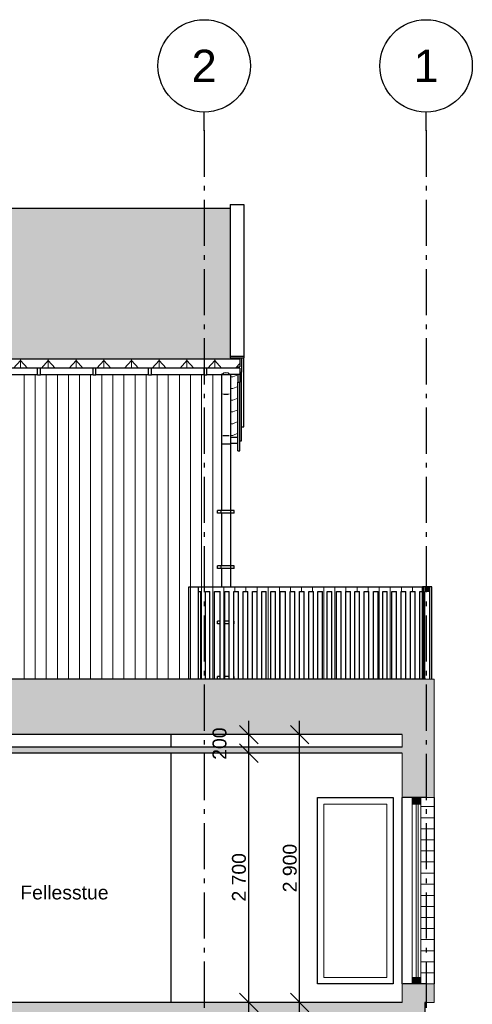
# Model space of a CAD drawing. Header units: millimetres. Extents: x 71327 to 340371, y 150071 to 223334.
# Tile 36 of 36: x 329466 to 334361, y 201014 to 211676. Entities that reach past the tile are written whole.
import ezdxf
from ezdxf.enums import TextEntityAlignment as Align

# ---------------------------------------------------------------- set-up
doc = ezdxf.new("R2010")
doc.units = ezdxf.units.MM
doc.header["$LTSCALE"] = 0.5
doc.header["$MEASUREMENT"] = 0
doc.linetypes.add('Akselinje', pattern=[1500, 1000, -200, 100, -200])
doc.linetypes.add('PLINE', pattern=[0])
for name, color, linetype in [('23-- Yttervegger (Skravur)(Nye konstruksjoner)', 7, 'Continuous'), ('23-- Yttervegger(Nye konstruksjoner)', 7, 'Continuous'), ('231- Bærende yttervegger (Skravur)(Nye konstruksjoner)', 7, 'Continuous'), ('231- Bærende yttervegger(Nye konstruksjoner)', 7, 'Continuous'), ('244- Vinduer_ dører_ foldevegger(Nye konstruksjoner)', 7, 'Continuous'), ('25-- Dekker (Skravur)(Nye konstruksjoner)', 7, 'Continuous'), ('25-- Dekker(Nye konstruksjoner)', 7, 'Continuous'), ('252- Gulv på grunn_ bunnplate (Skravur)(Nye konstruksjoner)', 7, 'Continuous'), ('252- Gulv på grunn_ bunnplate(Nye konstruksjoner)', 7, 'Continuous'), ('257- Systemhimlinger (Skravur)(Nye konstruksjoner)', 7, 'Continuous'), ('257- Systemhimlinger(Nye konstruksjoner)', 7, 'Continuous'), ('26-- Yttertak(Nye konstruksjoner)', 7, 'Continuous'), ('265- Gesimser_ takrenner og nedløp(Nye konstruksjoner)', 7, 'Continuous'), ('822- Modullinjer(Nye konstruksjoner)', 7, 'Continuous'), ('838- Annen tekst(Nye konstruksjoner)', 7, 'Continuous'), ('842-M___1_100 Målsetting bygning(Nye konstruksjoner)', 7, 'Continuous')]:
    doc.layers.add(name, color=color, linetype=linetype)
for name, color, linetype, lineweight in [('234- Vinduer_ dører_ porter(Nye konstruksjoner)', 7, 'Continuous', 0), ('235- Utvendig kledning og overflate(Nye konstruksjoner)', 7, 'Continuous', 0), ('236- Innvendig kledning og overflate(Nye konstruksjoner)', 7, 'Continuous', 0), ('262- Taktekking(Nye konstruksjoner)', 7, 'Continuous', 0)]:
    doc.layers.add(name, color=color, linetype=linetype, lineweight=lineweight)
doc.styles.add('GENERATED_STYLE_1', font='arial.ttf')
doc.styles.add('GENERATED_STYLE_2', font='arial.ttf')
doc.dimstyles.new('GENERATED_STYLE__1', dxfattribs={"dimtxt": 150, "dimasz": 190, "dimexe": 0.18, "dimexo": 0.0625, "dimgap": 0, "dimtad": 1, "dimdec": 0, "dimzin": 0, "dimdsep": 46, "dimtxsty": 'GENERATED_STYLE_1', "dimblk": 'ARROWHEAD_6', "dimblk1": 'ARROWHEAD_6', "dimblk2": 'ARROWHEAD_6', "dimcen": 0.09, "dimse1": 1, "dimse2": 1, "dimclrd": 256, "dimclre": 256, "dimclrt": 256, "dimadec": 1, "dimazin": 0, "dimtfac": 1, "dimtdec": 4, "dimtmove": 0, "dimatfit": 3, "dimfxl": 1, "dimtolj": 1, "dimtzin": 0, "dimarcsym": 0})

# ---------------------------------------------------------------- blocks, each defined once
blk = doc.blocks.new('*X152', base_point=(150668, 123334))
at = {"layer": '235- Utvendig kledning og overflate(Nye konstruksjoner)', "linetype": 'PLINE'}
for p, q in [((333804, 203155), (333947, 203155)), ((333947, 203155), (333804, 203155)), ((333804, 203035), (333947, 203035)), ((333947, 203035), (333804, 203035)), ((333804, 202915), (333947, 202915)), ((333947, 202915), (333804, 202915)), ((333804, 202795), (333947, 202795)), ((333947, 202795), (333804, 202795)), ((333804, 202675), (333947, 202675)), ((333947, 202675), (333804, 202675)), ((333804, 202555), (333947, 202555)), ((333947, 202555), (333804, 202555)), ((333804, 202434), (333947, 202434)), ((333947, 202434), (333804, 202434)), ((333804, 202314), (333947, 202314)), ((333947, 202314), (333804, 202314)), ((333804, 202194), (333947, 202194)), ((333947, 202194), (333804, 202194)), ((333804, 202074), (333947, 202074)), ((333947, 202074), (333804, 202074)), ((333804, 201954), (333947, 201954)), ((333947, 201954), (333804, 201954)), ((333804, 201834), (333947, 201834)), ((333947, 201834), (333804, 201834)), ((333804, 201714), (333947, 201714)), ((333947, 201714), (333804, 201714)), ((333804, 201594), (333947, 201594)), ((333947, 201594), (333804, 201594)), ((333804, 201474), (333947, 201474)), ((333947, 201474), (333804, 201474)), ((333804, 201354), (333947, 201354)), ((333947, 201354), (333804, 201354)), ((333804, 201234), (333947, 201234)), ((333947, 201234), (333804, 201234))]:
    blk.add_line(p, q, dxfattribs=at)
blk = doc.blocks.new('*X153', base_point=(150668, 123334))
at = {"layer": '235- Utvendig kledning og overflate(Nye konstruksjoner)', "linetype": 'PLINE'}
for p, q in [((329514, 207832), (329514, 207337)), ((329514, 207334), (329514, 207832)), ((329634, 207832), (329634, 207337)), ((329634, 207334), (329634, 207832)), ((329754, 207832), (329754, 207337)), ((329754, 207334), (329754, 207832)), ((329874, 207832), (329874, 207337)), ((329874, 207334), (329874, 207832)), ((329994, 207832), (329994, 207337)), ((329994, 207334), (329994, 207832)), ((330114, 207832), (330114, 207337)), ((330114, 207334), (330114, 207832)), ((330234, 207832), (330234, 207337)), ((330234, 207334), (330234, 207832)), ((330354, 207832), (330354, 207337)), ((330354, 207334), (330354, 207832)), ((330474, 207832), (330474, 207337)), ((330474, 207334), (330474, 207832)), ((330594, 207832), (330594, 207337)), ((330594, 207334), (330594, 207832)), ((330714, 207832), (330714, 207337)), ((330714, 207334), (330714, 207832)), ((330834, 207832), (330834, 207337)), ((330834, 207334), (330834, 207832)), ((330954, 207832), (330954, 207337)), ((330954, 207334), (330954, 207832)), ((331074, 207832), (331074, 207337)), ((331074, 207334), (331074, 207832)), ((331194, 207832), (331194, 207337)), ((331194, 207334), (331194, 207832)), ((331314, 207832), (331314, 207337)), ((331314, 207334), (331314, 207832)), ((331434, 207832), (331434, 207337)), ((331434, 207334), (331434, 207832)), ((331554, 207832), (331554, 207337)), ((331554, 207334), (331554, 207832)), ((329514, 207337), (329514, 204534)), ((329514, 204534), (329514, 207334)), ((329634, 207337), (329634, 204534)), ((329634, 204534), (329634, 207334)), ((329754, 207337), (329754, 204534)), ((329754, 204534), (329754, 207334)), ((329874, 207337), (329874, 204534)), ((329874, 204534), (329874, 207334)), ((329994, 207337), (329994, 204534)), ((329994, 204534), (329994, 207334)), ((330114, 207337), (330114, 204534)), ((330114, 204534), (330114, 207334)), ((330234, 207337), (330234, 204534)), ((330234, 204534), (330234, 207334)), ((330354, 207337), (330354, 204534)), ((330354, 204534), (330354, 207334)), ((330474, 207337), (330474, 204534)), ((330474, 204534), (330474, 207334)), ((330594, 207337), (330594, 204534)), ((330594, 204534), (330594, 207334)), ((330714, 207337), (330714, 204534)), ((330714, 204534), (330714, 207334)), ((330834, 207337), (330834, 204534)), ((330834, 204534), (330834, 207334)), ((330954, 207337), (330954, 204534)), ((330954, 204534), (330954, 207334)), ((331074, 207337), (331074, 204534)), ((331074, 204534), (331074, 207334)), ((331194, 207337), (331194, 204534)), ((331194, 204534), (331194, 207334)), ((331314, 207337), (331314, 205534)), ((331314, 205534), (331314, 207334)), ((331434, 207337), (331434, 205534)), ((331434, 205534), (331434, 207334)), ((331554, 207337), (331554, 205534)), ((331554, 205534), (331554, 207334))]:
    blk.add_line(p, q, dxfattribs=at)
blk = doc.blocks.new('*X165', base_point=(150668, 123334))
at = {"layer": '235- Utvendig kledning og overflate(Nye konstruksjoner)', "linetype": 'PLINE'}
for p, q in [((333355, 205484), (333355, 204534)), ((333355, 204534), (333355, 205484))]:
    blk.add_line(p, q, dxfattribs=at)
blk = doc.blocks.new('*X166', base_point=(150668, 123334))
at = {"layer": '235- Utvendig kledning og overflate(Nye konstruksjoner)', "linetype": 'PLINE'}
for p, q in [((333475, 205484), (333475, 204534)), ((333475, 204534), (333475, 205484))]:
    blk.add_line(p, q, dxfattribs=at)
blk = doc.blocks.new('*X169', base_point=(150668, 123334))
at = {"layer": '235- Utvendig kledning og overflate(Nye konstruksjoner)', "linetype": 'PLINE'}
for p, q in [((333835, 205534), (333835, 204534)), ((333835, 204534), (333835, 205534))]:
    blk.add_line(p, q, dxfattribs=at)
blk = doc.blocks.new('*X173', base_point=(150668, 123334))
at = {"layer": '235- Utvendig kledning og overflate(Nye konstruksjoner)', "linetype": 'PLINE'}
for p, q in [((332755, 205484), (332755, 204534)), ((332755, 204534), (332755, 205484))]:
    blk.add_line(p, q, dxfattribs=at)
blk = doc.blocks.new('*X174', base_point=(150668, 123334))
at = {"layer": '235- Utvendig kledning og overflate(Nye konstruksjoner)', "linetype": 'PLINE'}
for p, q in [((332875, 205484), (332875, 204534)), ((332875, 204534), (332875, 205484))]:
    blk.add_line(p, q, dxfattribs=at)
blk = doc.blocks.new('*X181', base_point=(150668, 123334))
at = {"layer": '235- Utvendig kledning og overflate(Nye konstruksjoner)', "linetype": 'PLINE'}
for p, q in [((332275, 205484), (332275, 204534)), ((332275, 204534), (332275, 205484))]:
    blk.add_line(p, q, dxfattribs=at)
blk = doc.blocks.new('*X182', base_point=(150668, 123334))
at = {"layer": '235- Utvendig kledning og overflate(Nye konstruksjoner)', "linetype": 'PLINE'}
for p, q in [((332035, 205484), (332035, 204534)), ((332035, 204534), (332035, 205484))]:
    blk.add_line(p, q, dxfattribs=at)
blk = doc.blocks.new('*X183', base_point=(150668, 123334))
at = {"layer": '235- Utvendig kledning og overflate(Nye konstruksjoner)', "linetype": 'PLINE'}
for p, q in [((332155, 205484), (332155, 204534)), ((332155, 204534), (332155, 205484))]:
    blk.add_line(p, q, dxfattribs=at)
blk = doc.blocks.new('*X186', base_point=(150668, 123334))
at = {"layer": '235- Utvendig kledning og overflate(Nye konstruksjoner)', "linetype": 'PLINE'}
for p, q in [((331434, 205534), (331434, 205484)), ((331434, 205484), (331434, 205534)), ((331554, 205534), (331554, 205484)), ((331554, 205484), (331554, 205534)), ((331674, 205534), (331674, 205484)), ((331674, 205484), (331674, 205534)), ((331794, 205534), (331794, 205484)), ((331794, 205484), (331794, 205534)), ((331914, 205534), (331914, 205484)), ((331914, 205484), (331914, 205534)), ((332035, 205534), (332035, 205484)), ((332035, 205484), (332035, 205534)), ((332155, 205534), (332155, 205484)), ((332155, 205484), (332155, 205534)), ((332275, 205534), (332275, 205484)), ((332275, 205484), (332275, 205534)), ((332395, 205534), (332395, 205484)), ((332395, 205484), (332395, 205534)), ((332515, 205534), (332515, 205484)), ((332515, 205484), (332515, 205534)), ((332635, 205534), (332635, 205484)), ((332635, 205484), (332635, 205534)), ((332755, 205534), (332755, 205484)), ((332755, 205484), (332755, 205534)), ((332875, 205534), (332875, 205484)), ((332875, 205484), (332875, 205534)), ((332995, 205534), (332995, 205484)), ((332995, 205484), (332995, 205534)), ((333115, 205534), (333115, 205484)), ((333115, 205484), (333115, 205534)), ((333235, 205534), (333235, 205484)), ((333235, 205484), (333235, 205534)), ((333355, 205534), (333355, 205484)), ((333355, 205484), (333355, 205534)), ((333475, 205534), (333475, 205484)), ((333475, 205484), (333475, 205534)), ((333595, 205534), (333595, 205484)), ((333595, 205484), (333595, 205534)), ((333715, 205534), (333715, 205484)), ((333715, 205484), (333715, 205534))]:
    blk.add_line(p, q, dxfattribs=at)
blk = doc.blocks.new('*X190', base_point=(150668, 123334))
at = {"layer": '235- Utvendig kledning og overflate(Nye konstruksjoner)', "linetype": 'PLINE'}
for p, q in [((331314, 205534), (331314, 204534)), ((331314, 204534), (331314, 205534))]:
    blk.add_line(p, q, dxfattribs=at)
blk = doc.blocks.new('*X192', base_point=(150668, 123334))
at = {"layer": '235- Utvendig kledning og overflate(Nye konstruksjoner)', "linetype": 'PLINE'}
for p, q in [((331674, 205484), (331674, 204534)), ((331674, 204534), (331674, 205484))]:
    blk.add_line(p, q, dxfattribs=at)
blk = doc.blocks.new('*X193', base_point=(150668, 123334))
at = {"layer": '235- Utvendig kledning og overflate(Nye konstruksjoner)', "linetype": 'PLINE'}
for p, q in [((331554, 205484), (331554, 204534)), ((331554, 204534), (331554, 205484))]:
    blk.add_line(p, q, dxfattribs=at)
blk = doc.blocks.new('*X194', base_point=(150668, 123334))
at = {"layer": '235- Utvendig kledning og overflate(Nye konstruksjoner)', "linetype": 'PLINE'}
for p, q in [((331434, 205484), (331434, 204534)), ((331434, 204534), (331434, 205484))]:
    blk.add_line(p, q, dxfattribs=at)
blk = doc.blocks.new('Standard grid marker[12]_2', base_point=(331461, 210676))
at = {"layer": '822- Modullinjer(Nye konstruksjoner)', "linetype": 'Akselinje'}
for q in [(331461, 210676), (331461, 194352)]:
    blk.add_line((331461, 210476), q, dxfattribs=at)
at = {"layer": '822- Modullinjer(Nye konstruksjoner)', "linetype": 'PLINE'}
blk.add_circle((331461, 211176), 500, dxfattribs=at)
at = {"layer": '822- Modullinjer(Nye konstruksjoner)', "linetype": 'Akselinje'}
blk.add_point((331461, 210476), dxfattribs=at)
blk.add_point((331461, 210476), dxfattribs=at)
at = {"layer": '822- Modullinjer(Nye konstruksjoner)', "style": 'GENERATED_STYLE_2'}
for tag, p in [('AC_MarkerText_1_0', (331461, 211351)), ('AC_MarkerText_1_1', (331461, 193827))]:
    blk.add_attdef(tag, text='', height=350, rotation=360, dxfattribs=at).set_placement(p, align=Align.TOP_CENTER)
blk = doc.blocks.new('Standard grid marker[13]_2', base_point=(333861, 210676))
at = {"layer": '822- Modullinjer(Nye konstruksjoner)', "linetype": 'Akselinje'}
for q in [(333861, 210676), (333861, 194352)]:
    blk.add_line((333861, 210476), q, dxfattribs=at)
at = {"layer": '822- Modullinjer(Nye konstruksjoner)', "linetype": 'PLINE'}
blk.add_circle((333861, 211176), 500, dxfattribs=at)
at = {"layer": '822- Modullinjer(Nye konstruksjoner)', "linetype": 'Akselinje'}
blk.add_point((333861, 210476), dxfattribs=at)
blk.add_point((333861, 210476), dxfattribs=at)
at = {"layer": '822- Modullinjer(Nye konstruksjoner)', "style": 'GENERATED_STYLE_2'}
for tag, p in [('AC_MarkerText_1_0', (333861, 211351)), ('AC_MarkerText_1_1', (333861, 193827))]:
    blk.add_attdef(tag, text='', height=350, rotation=360, dxfattribs=at).set_placement(p, align=Align.TOP_CENTER)
blk = doc.blocks.new('*D248', base_point=(150668, 123334))
at = {"layer": '842-M___1_100 Målsetting bygning(Nye konstruksjoner)', "linetype": 'PLINE'}
for p, q in [((332494, 203934), (332494, 204084)), ((332594, 203834), (332394, 204034)), ((332681, 203934), (332306, 203934)), ((332494, 201034), (332494, 203934)), ((332394, 201134), (332594, 200934)), ((332681, 201034), (332306, 201034)), ((332494, 200884), (332494, 201034))]:
    blk.add_line(p, q, dxfattribs=at)
at = {"layer": '842-M___1_100 Målsetting bygning(Nye konstruksjoner)', "insert": (332464, 202227), "char_height": 150, "attachment_point": 7, "rotation": 90, "style": 'GENERATED_STYLE_1'}
blk.add_mtext('\\A1;{\\pql;\\fArial|b0|i0|c0|p0;\\W1.000000;2\xa0900}', dxfattribs=at)
blk = doc.blocks.new('ARROWHEAD_6')
at = {"linetype": 'Continuous'}
for p, q in [((0, 0), (-1, 0)), ((-0.5, -0.5), (0.5, 0.5))]:
    blk.add_line(p, q, dxfattribs=at)
blk = doc.blocks.new('*D249', base_point=(150668, 123334))
at = {"layer": '842-M___1_100 Målsetting bygning(Nye konstruksjoner)', "linetype": 'PLINE'}
for p, q in [((332044, 203634), (331844, 203834)), ((332132, 203734), (331757, 203734)), ((331944, 201034), (331944, 203734)), ((331844, 201134), (332044, 200934)), ((332132, 201034), (331757, 201034)), ((331944, 200884), (331944, 201034))]:
    blk.add_line(p, q, dxfattribs=at)
at = {"layer": '842-M___1_100 Målsetting bygning(Nye konstruksjoner)', "char_height": 150, "attachment_point": 7, "rotation": 90, "style": 'GENERATED_STYLE_1'}
for s, insert in [('\\A1;{\\pql;\\fArial|b0|i0|c0|p0;\\W1.000000;200}', (331704, 203662)), ('\\A1;{\\pql;\\fArial|b0|i0|c0|p0;\\W1.000000;2\xa0700}', (331914, 202127))]:
    blk.add_mtext(s, dxfattribs=dict(at, insert=insert))
blk = doc.blocks.new('*D250', base_point=(150668, 123334))
at = {"layer": '842-M___1_100 Målsetting bygning(Nye konstruksjoner)', "linetype": 'PLINE'}
for p, q in [((331944, 203934), (331944, 204084)), ((331844, 204034), (332044, 203834)), ((332132, 203934), (331757, 203934)), ((331944, 203734), (331944, 203934)), ((332044, 203634), (331844, 203834)), ((332132, 203734), (331757, 203734))]:
    blk.add_line(p, q, dxfattribs=at)

msp = doc.modelspace()

# ---------------------------------------------------------------- hatches: boundary and pattern name
at = {"layer": '23-- Yttervegger (Skravur)(Nye konstruksjoner)', "linetype": 'Continuous'}
for points in [[(333662.2, 203934), (333662.2, 203254), (333712.2, 203254), (333860.2, 203254), (333860.2, 204534), (333797.2, 204534), (333797.2, 203934)], [(333869.2, 204534), (333860.2, 204534), (333860.2, 203254), (333869.2, 203254)], [(333892.2, 204534), (333869.2, 204534), (333869.2, 203254), (333892.2, 203254)], [(333928.2, 204534), (333892.2, 204534), (333892.2, 203254), (333928.2, 203254)], [(333928.2, 204534), (333928.2, 203254), (333947.2, 203254), (333947.2, 204534)], [(333601.2, 203934), (333601.2, 203254), (333614.2, 203254), (333614.2, 203934)], [(333614.2, 203254), (333662.2, 203254), (333662.2, 203934), (333614.2, 203934)], [(333712.2, 203183), (333804.2, 203183), (333804.2, 203254), (333712.2, 203254)], [(333804.2, 201234), (333804.2, 201305), (333712.2, 201305), (333712.2, 201234)], [(333601.2, 201034), (333614.2, 201034), (333614.2, 201234), (333601.2, 201234)], [(333614.2, 201034), (333662.2, 201034), (333662.2, 201234), (333614.2, 201234)], [(333712.2, 201234), (333662.2, 201234), (333662.2, 201034), (333860.2, 201034), (333860.2, 201234)], [(333869.2, 201234), (333860.2, 201234), (333860.2, 201034), (333869.2, 201034)], [(333892.2, 201234), (333869.2, 201234), (333869.2, 201034), (333892.2, 201034)], [(333928.2, 201234), (333892.2, 201234), (333892.2, 201034), (333928.2, 201034)], [(333928.2, 201034), (333947.2, 201034), (333947.2, 201234), (333928.2, 201234)]]:
    msp.add_hatch(color=256, dxfattribs=at).paths.add_polyline_path(points)
at = {"layer": '231- Bærende yttervegger (Skravur)(Nye konstruksjoner)', "linetype": 'Continuous'}
msp.add_hatch(color=256, dxfattribs=at).paths.add_polyline_path([(333897.2, 205484), (333897.2, 205534), (333847.2, 205534), (333847.2, 205484)])
at = {"layer": '25-- Dekker (Skravur)(Nye konstruksjoner)', "linetype": 'Continuous'}
msp.add_hatch(color=256, dxfattribs=at).paths.add_polyline_path([(333797.2, 204534), (321686.2, 204534), (321686.2, 203934), (333797.2, 203934)])
at = {"layer": '252- Gulv på grunn_ bunnplate (Skravur)(Nye konstruksjoner)', "linetype": 'Continuous'}
msp.add_hatch(color=256, dxfattribs=at).paths.add_polyline_path([(333847.2, 201034), (305755.2, 201034), (305755.2, 200884), (333847.2, 200884)])
at = {"layer": '257- Systemhimlinger (Skravur)(Nye konstruksjoner)', "linetype": 'Continuous'}
msp.add_hatch(color=256, dxfattribs=at).paths.add_polyline_path([(328036.2, 203799), (328036.2, 203734), (333601.2, 203734), (333601.2, 203799)])
at = {"layer": '262- Taktekking(Nye konstruksjoner)', "linetype": 'Continuous'}
h = msp.add_hatch(dxfattribs=at)
h.set_pattern_fill('Tak_03_0002', color=256, style=0, pattern_type=2)
h.set_pattern_definition([(90, (315675.2, 208002.43), (-300, 0), []), (337.0902, (315675.2, 208034.13), (300, 126.7855), [81.4227, -244.268]), (337.0902, (315975.2, 208034.13), (300, 126.7855), [81.4227, -244.268]), (0, (315750.2, 208002.43), (-4e-06, 126.7855), [150, -150]), (22.9098, (315900.2, 208002.43), (-300, 126.7855), [81.4227, -244.268]), (22.9098, (316200.2, 208002.43), (-300, 126.7855), [81.4227, -244.268])])
h.paths.add_polyline_path([(315781.3, 209632.6), (315781.3, 208015.2), (318903.7, 209471.2), (318903.7, 209471.2), (318903.7, 209471.2), (318903.7, 209553.3), (318903.7, 209553.3), (318903.7, 209471.2), (322053.5, 208002.4), (323090.2, 208002.4), (328247.2, 208002.4), (331846.1, 208002.4), (331846.1, 208013.8), (331741.1, 208013.8), (331741.1, 209632.6)])
h = msp.add_hatch(dxfattribs=at)
h.set_pattern_fill('Tak_03_0002', color=256, style=0, pattern_type=2)
h.set_pattern_definition([(90, (315675.2, 207902.45), (-300, 0.0004), []), (312.1862, (315675.2, 207985.2), (300, 331.013), [111.683, -335.05]), (312.1862, (315975.2, 207985.2), (300, 331.013), [111.683, -335.05]), (360, (315750.2, 207902.45), (0, 331.0134), [150, -150]), (47.8137, (315900.2, 207902.45), (-300, 331.014), [111.683, -335.049]), (47.8137, (316200.2, 207902.45), (-300, 331.014), [111.683, -335.049])])
h.paths.add_polyline_path([(328247.2, 208002.4), (322053.5, 208002.4), (322267.9, 207902.4), (322460.2, 207902.4), (322460.2, 207904.4), (322490.2, 207904.4), (322490.2, 207902.4), (323060.2, 207902.4), (323060.2, 207904.4), (323090.2, 207904.4), (323090.2, 207902.4), (323660.2, 207902.4), (323660.2, 207904.4), (323690.2, 207904.4), (323690.2, 207902.4), (324260.2, 207902.4), (324260.2, 207904.4), (324290.2, 207904.4), (324290.2, 207902.4), (324860.2, 207902.4), (324860.2, 207904.4), (324890.2, 207904.4), (324890.2, 207902.4), (325460.2, 207902.4), (325460.2, 207904.4), (325490.2, 207904.4), (325490.2, 207902.4), (326060.2, 207902.4), (326060.2, 207904.4), (326090.2, 207904.4), (326090.2, 207902.4), (326660.2, 207902.4), (326660.2, 207904.4), (326690.2, 207904.4), (326690.2, 207902.4), (327260.2, 207902.4), (327260.2, 207904.4), (327290.2, 207904.4), (327290.2, 207902.4), (327860.2, 207902.4), (327860.2, 207904.4), (327890.2, 207904.4), (327890.2, 207902.4), (328460.2, 207902.4), (328460.2, 207904.4), (328490.2, 207904.4), (328490.2, 207902.4), (329060.2, 207902.4), (329060.2, 207904.4), (329090.2, 207904.4), (329090.2, 207902.4), (329660.2, 207902.4), (329660.2, 207904.4), (329690.2, 207904.4), (329690.2, 207902.4), (330260.2, 207902.4), (330260.2, 207904.4), (330290.2, 207904.4), (330290.2, 207902.4), (330860.2, 207902.4), (330860.2, 207904.4), (330890.2, 207904.4), (330890.2, 207902.4), (331460.2, 207902.4), (331460.2, 207904.4), (331490.2, 207904.4), (331490.2, 207902.4), (331826.1, 207902.4), (331826.1, 207915.5), (331846.1, 207915.5), (331846.1, 208002.4)])
h = msp.add_hatch(dxfattribs=at)
h.set_pattern_fill('Tak_03_0002', color=256, style=0, pattern_type=2)
h.set_pattern_definition([(90, (331847.2, 207174.2), (300, 0), []), (202.91, (331847.2, 207205.9), (-300, 126.785), [81.42, -244.27]), (202.91, (331547.2, 207205.9), (-300, 126.785), [81.42, -244.27]), (180, (331772.2, 207174.2), (-4e-06, 126.785), [150, -150]), (157.09, (331622.2, 207174.2), (300, 126.785), [81.42, -244.27]), (157.09, (331322.2, 207174.2), (300, 126.785), [81.42, -244.27])])
h.paths.add_polyline_path([(331747.2, 207832.4), (331747.2, 207156.3), (331826.1, 207156.3), (331826.1, 207832.4)])

# ---------------------------------------------------------------- linework, layer by layer
at = {"layer": '23-- Yttervegger(Nye konstruksjoner)', "linetype": 'PLINE'}
for p, q in [((333860.2, 204534), (333797.2, 204534)), ((331101.2, 203934), (331101.2, 203799)), ((331101.2, 203734), (331101.2, 201034)), ((333860.2, 201034), (333847.2, 201034))]:
    msp.add_line(p, q, dxfattribs=at)
at = {"layer": '23-- Yttervegger(Nye konstruksjoner)', "linetype": 'PLINE', "flags": 128}
for points in [[(333860.2, 203254), (333804.2, 203254), (333712.2, 203254), (333662.2, 203254), (333614.2, 203254)], [(333860.2, 201234), (333804.2, 201234), (333712.2, 201234), (333662.2, 201234), (333614.2, 201234)]]:
    msp.add_lwpolyline(points, dxfattribs=at)
at = {"layer": '231- Bærende yttervegger(Nye konstruksjoner)', "linetype": 'PLINE'}
for p, q in [((331297.2, 205534), (331397.2, 205534)), ((331297.2, 204534), (331297.2, 205534)), ((331397.2, 205534), (333822.2, 205534)), ((331397.2, 205534), (331397.2, 204534)), ((331397.2, 205484), (331424.2, 205484)), ((331424.2, 204534), (331424.2, 205484)), ((331474.2, 205484), (331524.2, 205484)), ((331474.2, 204534), (331474.2, 205484)), ((331524.2, 204534), (331524.2, 205484)), ((331574.2, 205484), (331633.2, 205484)), ((331574.2, 204534), (331574.2, 205484)), ((331633.2, 204534), (331633.2, 205484)), ((331683.2, 205484), (331733.2, 205484)), ((331683.2, 204534), (331683.2, 205484)), ((331733.2, 204534), (331733.2, 205484)), ((331783.2, 205484), (331833.2, 205484)), ((331783.2, 204534), (331783.2, 205484)), ((331833.2, 204534), (331833.2, 205484)), ((331883.2, 204534), (331883.2, 205484)), ((331883.2, 205484), (331933.2, 205484)), ((331933.2, 204534), (331933.2, 205484)), ((331983.2, 204534), (331983.2, 205484)), ((331983.2, 205484), (332033.2, 205484)), ((332033.2, 204534), (332033.2, 205484)), ((332083.2, 204534), (332083.2, 205484)), ((332083.2, 205484), (332133.2, 205484)), ((332133.2, 204534), (332133.2, 205484)), ((332183.2, 204534), (332183.2, 205484)), ((332183.2, 205484), (332233.2, 205484)), ((332233.2, 204534), (332233.2, 205484)), ((332283.2, 204534), (332283.2, 205484)), ((332283.2, 205484), (332342.2, 205484)), ((332342.2, 204534), (332342.2, 205484)), ((332392.2, 204534), (332392.2, 205484)), ((332392.2, 205484), (332442.2, 205484)), ((332442.2, 204534), (332442.2, 205484)), ((332492.2, 204534), (332492.2, 205484)), ((332492.2, 205484), (332542.2, 205484)), ((332542.2, 204534), (332542.2, 205484)), ((332592.2, 204534), (332592.2, 205484)), ((332592.2, 205484), (332642.2, 205484)), ((332642.2, 204534), (332642.2, 205484)), ((332692.2, 204534), (332692.2, 205484)), ((332692.2, 205484), (332742.2, 205484)), ((332742.2, 204534), (332742.2, 205484)), ((332792.2, 204534), (332792.2, 205484)), ((332792.2, 205484), (332842.2, 205484)), ((332842.2, 204534), (332842.2, 205484)), ((332892.2, 204534), (332892.2, 205484)), ((332892.2, 205484), (332942.2, 205484)), ((332942.2, 204534), (332942.2, 205484)), ((332992.2, 204534), (332992.2, 205484)), ((332992.2, 205484), (333042.2, 205484)), ((333042.2, 204534), (333042.2, 205484)), ((333092.2, 204534), (333092.2, 205484)), ((333092.2, 205484), (333142.2, 205484)), ((333142.2, 204534), (333142.2, 205484)), ((333192.2, 204534), (333192.2, 205484)), ((333192.2, 205484), (333242.2, 205484)), ((333242.2, 204534), (333242.2, 205484)), ((333292.2, 204534), (333292.2, 205484)), ((333292.2, 205484), (333342.2, 205484)), ((333342.2, 204534), (333342.2, 205484)), ((333392.2, 204534), (333392.2, 205484)), ((333392.2, 205484), (333442.2, 205484)), ((333442.2, 204534), (333442.2, 205484)), ((333492.2, 204534), (333492.2, 205484)), ((333492.2, 205484), (333542.2, 205484)), ((333542.2, 204534), (333542.2, 205484)), ((333592.2, 204534), (333592.2, 205484)), ((333592.2, 205484), (333642.2, 205484)), ((333642.2, 204534), (333642.2, 205484)), ((333692.2, 204534), (333692.2, 205484)), ((333692.2, 205484), (333742.2, 205484)), ((333742.2, 204534), (333742.2, 205484)), ((333792.2, 205484), (333822.2, 205484)), ((333792.2, 204534), (333792.2, 205484)), ((333847.2, 205534), (333822.2, 205534)), ((333822.2, 204534), (333822.2, 205534)), ((333847.2, 205534), (333847.2, 205484)), ((333897.2, 205534), (333847.2, 205534)), ((333897.2, 205484), (333847.2, 205484)), ((333847.2, 204534), (333847.2, 205484)), ((333922.2, 205534), (333897.2, 205534)), ((333897.2, 205534), (333897.2, 205484)), ((333897.2, 205484), (333897.2, 204534)), ((333922.2, 204534), (333922.2, 205534))]:
    msp.add_line(p, q, dxfattribs=at)
at = {"layer": '234- Vinduer_ dører_ porter(Nye konstruksjoner)', "linetype": 'PLINE'}
for p, q in [((333712.2, 203254), (333712.2, 203183)), ((333804.2, 203254), (333804.2, 203183)), ((332757.2, 203183), (332757.2, 201305)), ((333435.2, 203183), (332757.2, 203183)), ((333435.2, 201305), (333435.2, 203183)), ((333712.2, 201305), (333712.2, 203183)), ((333804.2, 203183), (333712.2, 203183)), ((333755.2, 203183), (333755.2, 201305)), ((333775.2, 201305), (333775.2, 203183)), ((333804.2, 201305), (333804.2, 203183)), ((332757.2, 201305), (333435.2, 201305)), ((333712.2, 201305), (333712.2, 201234)), ((333804.2, 201305), (333712.2, 201305)), ((333804.2, 201305), (333804.2, 201234))]:
    msp.add_line(p, q, dxfattribs=at)
at = {"layer": '235- Utvendig kledning og overflate(Nye konstruksjoner)', "linetype": 'PLINE'}
for p, q in [((333947.2, 204534), (333947.2, 203254)), ((333947.2, 201234), (333947.2, 201034))]:
    msp.add_line(p, q, dxfattribs=at)
at = {"layer": '235- Utvendig kledning og overflate(Nye konstruksjoner)', "linetype": 'PLINE', "flags": 128}
for points in [[(333947.2, 204534), (333928.2, 204534), (333892.2, 204534), (333869.2, 204534), (333860.2, 204534)], [(333947.2, 203254), (333928.2, 203254), (333892.2, 203254), (333869.2, 203254), (333860.2, 203254)], [(333947.2, 201234), (333928.2, 201234), (333892.2, 201234), (333869.2, 201234), (333860.2, 201234)], [(333947.2, 201034), (333928.2, 201034), (333892.2, 201034), (333869.2, 201034), (333860.2, 201034)]]:
    msp.add_lwpolyline(points, dxfattribs=at)
at = {"layer": '236- Innvendig kledning og overflate(Nye konstruksjoner)', "linetype": 'PLINE'}
for p, q in [((333601.2, 203934), (333601.2, 203799)), ((333601.2, 203734), (333601.2, 203254)), ((333614.2, 203254), (333601.2, 203254)), ((333601.2, 201234), (333601.2, 201034)), ((333614.2, 201234), (333601.2, 201234))]:
    msp.add_line(p, q, dxfattribs=at)
at = {"layer": '244- Vinduer_ dører_ foldevegger(Nye konstruksjoner)', "linetype": 'PLINE'}
for p, q in [((332686.2, 203254), (333506.2, 203254)), ((332686.2, 201234), (332686.2, 203254)), ((333506.2, 203254), (333506.2, 201234)), ((333601.2, 201234), (333601.2, 203254)), ((333947.2, 203254), (333947.2, 201234)), ((333506.2, 201234), (332686.2, 201234))]:
    msp.add_line(p, q, dxfattribs=at)
at = {"layer": '25-- Dekker(Nye konstruksjoner)', "linetype": 'PLINE'}
for p, q in [((333797.2, 204534), (322032.2, 204534)), ((333601.2, 203934), (328036.2, 203934))]:
    msp.add_line(p, q, dxfattribs=at)
at = {"layer": '252- Gulv på grunn_ bunnplate(Nye konstruksjoner)', "linetype": 'PLINE'}
for p, q in [((333601.2, 201034), (328036.2, 201034)), ((333847.2, 201034), (333847.2, 200884))]:
    msp.add_line(p, q, dxfattribs=at)
at = {"layer": '257- Systemhimlinger(Nye konstruksjoner)', "linetype": 'PLINE'}
for p, q in [((333601.2, 203799), (328036.2, 203799)), ((333601.2, 203734), (328036.2, 203734))]:
    msp.add_line(p, q, dxfattribs=at)
at = {"layer": '26-- Yttertak(Nye konstruksjoner)', "linetype": 'PLINE'}
for p, q in [((331741.1, 209632.6), (315781.3, 209632.6)), ((322053.5, 208002.4), (331846.1, 208002.4)), ((331747.2, 207156.3), (331826.1, 207156.3))]:
    msp.add_line(p, q, dxfattribs=at)
at = {"layer": '265- Gesimser_ takrenner og nedløp(Nye konstruksjoner)', "linetype": 'PLINE'}
for p, q in [((331741.1, 209675.8), (331741.1, 208032)), ((331741.1, 209675.8), (331889.1, 209675.8)), ((331889.1, 209675.8), (331889.1, 208032)), ((331741.1, 208032), (331741.1, 208013.8)), ((331741.1, 208032), (331889.1, 208032)), ((331741.1, 208013.8), (331889.1, 208013.8)), ((331846.1, 208013.8), (331846.1, 207915.4)), ((331866.1, 208013.8), (331866.1, 207860.2)), ((331889.1, 208032), (331889.1, 208013.8)), ((331889.1, 207267.7), (331889.1, 208013.8)), ((331826.1, 207915.5), (331826.1, 207915.4)), ((331826.1, 207915.4), (331826.1, 207902.4)), ((331826.1, 207915.4), (331846.1, 207915.4)), ((329660.2, 207902.4), (329090.2, 207902.4)), ((329090.2, 207832.4), (329660.2, 207832.4)), ((329660.2, 207867.4), (329660.2, 207904.4)), ((329660.2, 207904.4), (329690.2, 207904.4)), ((329660.2, 207840.3), (329660.2, 207867.4)), ((329660.2, 207830.4), (329660.2, 207840.3)), ((329660.2, 207830.4), (329690.2, 207830.4)), ((329690.2, 207867.4), (329690.2, 207904.4)), ((330260.2, 207902.4), (329690.2, 207902.4)), ((329690.2, 207840.3), (329690.2, 207867.4)), ((329690.2, 207830.4), (329690.2, 207840.3)), ((329690.2, 207832.4), (330260.2, 207832.4)), ((330260.2, 207867.4), (330260.2, 207904.4)), ((330260.2, 207904.4), (330290.2, 207904.4)), ((330260.2, 207840.3), (330260.2, 207867.4)), ((330260.2, 207830.4), (330260.2, 207840.3)), ((330260.2, 207830.4), (330290.2, 207830.4)), ((330290.2, 207867.4), (330290.2, 207904.4)), ((330860.2, 207902.4), (330290.2, 207902.4)), ((330290.2, 207840.3), (330290.2, 207867.4)), ((330290.2, 207830.4), (330290.2, 207840.3)), ((330290.2, 207832.4), (330860.2, 207832.4)), ((330860.2, 207867.4), (330860.2, 207904.4)), ((330860.2, 207904.4), (330890.2, 207904.4)), ((330860.2, 207840.3), (330860.2, 207867.4)), ((330860.2, 207830.4), (330860.2, 207840.3)), ((330860.2, 207830.4), (330890.2, 207830.4)), ((330890.2, 207867.4), (330890.2, 207904.4)), ((331460.2, 207902.4), (330890.2, 207902.4)), ((330890.2, 207840.3), (330890.2, 207867.4)), ((330890.2, 207830.4), (330890.2, 207840.3)), ((330890.2, 207832.4), (331460.2, 207832.4)), ((331460.2, 207867.4), (331460.2, 207904.4)), ((331460.2, 207904.4), (331490.2, 207904.4)), ((331460.2, 207840.3), (331460.2, 207867.4)), ((331460.2, 207830.4), (331460.2, 207840.3)), ((331460.2, 207830.4), (331490.2, 207830.4)), ((331490.2, 207867.4), (331490.2, 207904.4)), ((331847.2, 207902.4), (331490.2, 207902.4)), ((331490.2, 207840.3), (331490.2, 207867.4)), ((331490.2, 207830.4), (331490.2, 207840.3)), ((331490.2, 207832.4), (331647.2, 207832.4)), ((331647.2, 207832.4), (331653.9, 207839.1)), ((331647.2, 207832.4), (331651, 207832.4)), ((331647.2, 207832.4), (331647.2, 207632.4)), ((331651, 207832.4), (331653.2, 207832.4)), ((331653.9, 207832.4), (331653.2, 207832.4)), ((331663.9, 207841.8), (331653.9, 207839.1)), ((331657, 207832.4), (331653.9, 207832.4)), ((331657, 207832.4), (331661.8, 207832.4)), ((331661.8, 207832.4), (331669.1, 207832.4)), ((331663.9, 207841.8), (331672.2, 207850.1)), ((331672.2, 207832.4), (331669.1, 207832.4)), ((331672.2, 207850.1), (331697.2, 207856.8)), ((331674.8, 207832.4), (331672.2, 207832.4)), ((331674.8, 207832.4), (331678.1, 207832.4)), ((331678.1, 207832.4), (331697.2, 207832.4)), ((331697.2, 207856.8), (331722.2, 207850.1)), ((331697.2, 207832.4), (331716.3, 207832.4)), ((331716.3, 207832.4), (331719.6, 207832.4)), ((331722.2, 207832.4), (331719.6, 207832.4)), ((331722.2, 207850.1), (331730.5, 207841.8)), ((331725.3, 207832.4), (331722.2, 207832.4)), ((331725.3, 207832.4), (331732.6, 207832.4)), ((331730.5, 207841.8), (331740.5, 207839.1)), ((331732.6, 207832.4), (331737.4, 207832.4)), ((331740.5, 207832.4), (331737.4, 207832.4)), ((331740.5, 207839.1), (331747.2, 207832.4)), ((331741.2, 207832.4), (331740.5, 207832.4)), ((331741.2, 207832.4), (331743.4, 207832.4)), ((331743.4, 207832.4), (331747.2, 207832.4)), ((331847.2, 207832.4), (331747.2, 207832.4)), ((331747.2, 207832.4), (331747.2, 207632.4)), ((331826.1, 207832.4), (331826.1, 207752.1)), ((331846.1, 207832.4), (331846.1, 207752.1)), ((331847.2, 207902.4), (331847.2, 207867.4)), ((331847.2, 207867.4), (331847.2, 207841.8)), ((331847.2, 207860.2), (331866.1, 207860.2)), ((331847.2, 207841.8), (331847.2, 207832.4)), ((331866.1, 207114.2), (331866.1, 207860.2)), ((331826.1, 207006), (331826.1, 207752.1)), ((331826.1, 207752.1), (331846.1, 207752.1)), ((331846.1, 207006), (331846.1, 207752.1)), ((331647.2, 207632.4), (331647.2, 207182.4)), ((331661.8, 207624.9), (331678.1, 207622.6)), ((331678.1, 207622.6), (331697.2, 207621.8)), ((331697.2, 207621.8), (331716.3, 207622.6)), ((331716.3, 207622.6), (331732.6, 207624.9)), ((331747.2, 207632.4), (331747.2, 207182.4)), ((331866.1, 207267.7), (331889.1, 207267.7)), ((331647.2, 207182.4), (331647.2, 207082.4)), ((331661.8, 207174.9), (331678.1, 207172.6)), ((331678.1, 207172.6), (331697.2, 207171.8)), ((331697.2, 207171.8), (331716.3, 207172.6)), ((331716.3, 207172.6), (331732.6, 207174.9)), ((331747.2, 207182.4), (331747.2, 207082.4)), ((331647.2, 207082.4), (331647.2, 206362.4)), ((331647.2, 207082.4), (331651, 207082.4)), ((331651, 207082.4), (331661.8, 207082.4)), ((331661.8, 207082.4), (331678.1, 207082.4)), ((331678.1, 207082.4), (331697.2, 207082.4)), ((331697.2, 207082.4), (331716.3, 207082.4)), ((331716.3, 207082.4), (331732.6, 207082.4)), ((331732.6, 207082.4), (331743.4, 207082.4)), ((331743.4, 207082.4), (331747.2, 207082.4)), ((331747.2, 207156.4), (331826.1, 207156.4)), ((331826.1, 207086.4), (331747.2, 207086.4)), ((331747.2, 207082.4), (331747.2, 206362.4)), ((331846.1, 207114.2), (331866.1, 207114.2)), ((331847.2, 207086.4), (331846.1, 207086.4)), ((331847.2, 207095.7), (331847.2, 207114.2)), ((331847.2, 207086.4), (331847.2, 207095.7)), ((331826.1, 207006), (331846.1, 207006)), ((331645.2, 206362.4), (331607.2, 206362.4)), ((331607.2, 206332.4), (331607.2, 206362.4)), ((331645.2, 206332.4), (331607.2, 206332.4)), ((331649.2, 206362.4), (331645.2, 206362.4)), ((331645.2, 206332.4), (331645.2, 206362.4)), ((331649.2, 206332.4), (331645.2, 206332.4)), ((331647.2, 206332.4), (331647.2, 205762.4)), ((331660.4, 206362.4), (331649.2, 206362.4)), ((331660.4, 206332.4), (331649.2, 206332.4)), ((331677.3, 206362.4), (331660.4, 206362.4)), ((331677.3, 206332.4), (331660.4, 206332.4)), ((331697.2, 206362.4), (331677.3, 206362.4)), ((331697.2, 206332.4), (331677.3, 206332.4)), ((331717.1, 206362.4), (331697.2, 206362.4)), ((331717.1, 206332.4), (331697.2, 206332.4)), ((331734, 206362.4), (331717.1, 206362.4)), ((331734, 206332.4), (331717.1, 206332.4)), ((331745.2, 206362.4), (331734, 206362.4)), ((331745.2, 206332.4), (331734, 206332.4)), ((331749.2, 206362.4), (331745.2, 206362.4)), ((331749.2, 206332.4), (331745.2, 206332.4)), ((331747.2, 206332.4), (331747.2, 205762.4)), ((331787.2, 206362.4), (331749.2, 206362.4)), ((331749.2, 206332.4), (331749.2, 206362.4)), ((331787.2, 206332.4), (331749.2, 206332.4)), ((331787.2, 206332.4), (331787.2, 206362.4)), ((331645.2, 205762.4), (331607.2, 205762.4)), ((331607.2, 205732.4), (331607.2, 205762.4)), ((331645.2, 205732.4), (331607.2, 205732.4)), ((331649.2, 205762.4), (331645.2, 205762.4)), ((331645.2, 205732.4), (331645.2, 205762.4)), ((331649.2, 205732.4), (331645.2, 205732.4)), ((331647.2, 205732.4), (331647.2, 205534)), ((331660.4, 205762.4), (331649.2, 205762.4)), ((331660.4, 205732.4), (331649.2, 205732.4)), ((331677.3, 205762.4), (331660.4, 205762.4)), ((331677.3, 205732.4), (331660.4, 205732.4)), ((331697.2, 205762.4), (331677.3, 205762.4)), ((331697.2, 205732.4), (331677.3, 205732.4)), ((331717.1, 205762.4), (331697.2, 205762.4)), ((331717.1, 205732.4), (331697.2, 205732.4)), ((331734, 205762.4), (331717.1, 205762.4)), ((331734, 205732.4), (331717.1, 205732.4)), ((331745.2, 205762.4), (331734, 205762.4)), ((331745.2, 205732.4), (331734, 205732.4)), ((331749.2, 205762.4), (331745.2, 205762.4)), ((331749.2, 205732.4), (331745.2, 205732.4)), ((331747.2, 205732.4), (331747.2, 205534)), ((331787.2, 205762.4), (331749.2, 205762.4)), ((331749.2, 205732.4), (331749.2, 205762.4)), ((331787.2, 205732.4), (331749.2, 205732.4)), ((331787.2, 205732.4), (331787.2, 205762.4)), ((331633.2, 205162.4), (331607.2, 205162.4)), ((331607.2, 205132.4), (331607.2, 205162.4)), ((331697.2, 205162.4), (331683.2, 205162.4)), ((331717.1, 205162.4), (331697.2, 205162.4)), ((331733.2, 205162.4), (331717.1, 205162.4)), ((331787.2, 205162.4), (331783.2, 205162.4)), ((331787.2, 205132.4), (331787.2, 205162.4)), ((331633.2, 205132.4), (331607.2, 205132.4)), ((331697.2, 205132.4), (331683.2, 205132.4)), ((331717.1, 205132.4), (331697.2, 205132.4)), ((331733.2, 205132.4), (331717.1, 205132.4)), ((331787.2, 205132.4), (331783.2, 205132.4)), ((331633.2, 204562.4), (331607.2, 204562.4)), ((331607.2, 204534), (331607.2, 204562.4)), ((331697.2, 204562.4), (331683.2, 204562.4)), ((331717.1, 204562.4), (331697.2, 204562.4)), ((331733.2, 204562.4), (331717.1, 204562.4)), ((331787.2, 204562.4), (331783.2, 204562.4)), ((331787.2, 204534), (331787.2, 204562.4))]:
    msp.add_line(p, q, dxfattribs=at)

# ---------------------------------------------------------------- block references
at = {"layer": '23-- Yttervegger(Nye konstruksjoner)'}
for name in ['*X153', '*X152']:
    msp.add_blockref(name, (150667.5, 123334), dxfattribs=at)
at = {"layer": '231- Bærende yttervegger(Nye konstruksjoner)'}
for name in ['*X190', '*X186', '*X194', '*X193', '*X192', '*X182', '*X183', '*X181', '*X173', '*X174', '*X165', '*X166', '*X169']:
    msp.add_blockref(name, (150667.5, 123334), dxfattribs=at)
at = {"layer": '822- Modullinjer(Nye konstruksjoner)', "linetype": 'PLINE'}
ref = msp.add_blockref('Standard grid marker[12]_2', (331461.2, 210675.8), dxfattribs=at)
ref.add_attrib('AC_MarkerText_1', '2', dxfattribs={"color": 7, "height": 350, "rotation": 360, "style": 'GENERATED_STYLE_2'}).set_placement((331461.2, 211350.8), align=Align.TOP_CENTER)
ref = msp.add_blockref('Standard grid marker[13]_2', (333861.2, 210675.8), dxfattribs=at)
ref.add_attrib('AC_MarkerText_1', '1', dxfattribs={"color": 7, "height": 350, "rotation": 360, "style": 'GENERATED_STYLE_2'}).set_placement((333861.2, 211350.8), align=Align.TOP_CENTER)

# ---------------------------------------------------------------- texts
at = {"layer": '838- Annen tekst(Nye konstruksjoner)', "linetype": 'Continuous', "insert": (329472.5, 202299.7), "char_height": 150, "attachment_point": 1, "style": 'GENERATED_STYLE_1'}
msp.add_mtext('\\A1;{\\pql;\\fArial|b0|i0|c0|p0;\\W1.000000;Fellesstue}', dxfattribs=at)

# ---------------------------------------------------------------- dimensions: what is measured, and where the dimension line sits
at = {"layer": '842-M___1_100 Målsetting bygning(Nye konstruksjoner)', "linetype": 'Continuous'}
for base, p1, p2, picture, middle in [((331944.3, 203934), (333601.2, 203734), (333601.2, 203934), '*D250', (331629.3, 203833.6)), ((332493.5, 203934), (333601.2, 201034), (333601.2, 203934), '*D248', (332388.5, 202483.9)), ((331944.3, 203734), (333601.2, 201034), (333601.2, 203734), '*D249', (331839.3, 202383.9))]:
    dim = msp.add_linear_dim(base=base, p1=p1, p2=p2, angle=90, dimstyle='GENERATED_STYLE__1', dxfattribs=at)
    dim.commit()
    dim.dimension.update_dxf_attribs({"geometry": picture, "text_midpoint": middle, "dimtype": 160, "text_rotation": 90})

doc.saveas('drawing.dxf')
